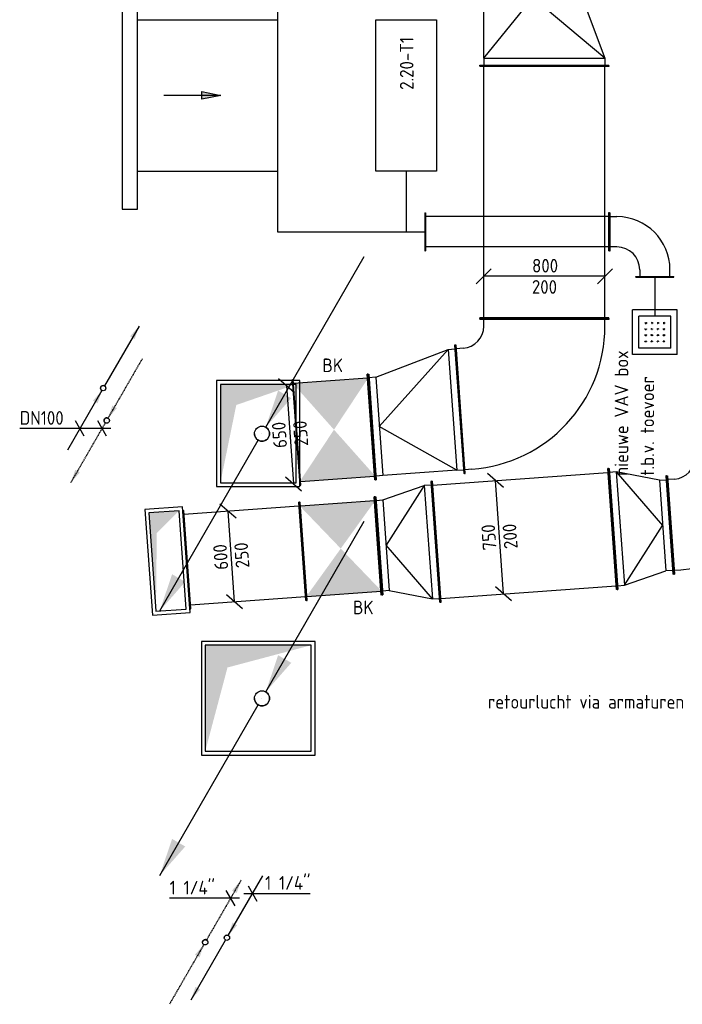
# Model space of a CAD drawing. Header units: millimetres. Extents: x -2770 to 48660, y -299 to 65946.
# Tile 13 of 39: x 22332 to 26706, y -299 to 6200. Entities that reach past the tile are written whole.
import ezdxf

# ---------------------------------------------------------------- set-up
doc = ezdxf.new("R2010")
doc.units = ezdxf.units.MM
for name, pattern in [('2322107', [2000, 1000, 1000]), ('2322107_a', [2000, 1000, 1000]), ('2322108', [7, 5, -2]), ('2322108_a', [7, 5, -2]), ('CENTER2', [28.575, 19.05, -3.175, 3.175, -3.175]), ('SMALL_DASH', [1.5, 0.5, -1])]:
    doc.linetypes.add(name, pattern=pattern)
for name, color, linetype in [('BL$2----', 7, 'Continuous'), ('WL561---', 4, 'Continuous'), ('WL561---_AANVOER', 1, '2322107'), ('WL561---_RETOUR', 5, '2322108'), ('WL570---_APP', 2, 'Continuous'), ('WL570---_RETOUR_D', 4, 'Continuous'), ('WL570---_RETOUR_RST', 4, 'Continuous'), ('WL570---_RETOUR_RST_HL', 1, 'CENTER2'), ('WL570---_TOEVOER', 3, 'Continuous'), ('WL570---_TOEVOER_D', 3, 'Continuous'), ('WM561---_AANVOER', 1, 'Continuous'), ('WM561---_RETOUR', 1, 'Continuous'), ('WM570---', 1, 'Continuous'), ('WM570---_RETOUR', 1, 'Continuous'), ('WM570---_TOEVOER', 1, 'Continuous'), ('WT570---_RETOUR_RST', 7, 'Continuous')]:
    doc.layers.add(name, color=color, linetype=linetype)
doc.styles.add('STABICAD-018', font='ISOCP.SHX', dxfattribs={"height": 90})
doc.styles.get("Standard").update_dxf_attribs({"font": 'arial.ttf'})

# ---------------------------------------------------------------- blocks, each defined once
blk = doc.blocks.new('*U129')
at = {"linetype": '2322107'}
for points in [[(236.2, 409.2), (207.7, 324.7), (177.3, 342.2)], [(-8.8, -15.2), (-37.3, -99.7), (-67.7, -82.2)]]:
    blk.add_hatch(color=2, dxfattribs=at).paths.add_polyline_path(points, flags=0)
at = {"color": 2, "linetype": '2322107_a'}
for p, q in [((236.2, 409.2, 3000), (8.7, 15.2, 3000)), ((-8.8, -15.2, 3000), (-236.2, -409.2, 3000))]:
    blk.add_line(p, q, dxfattribs=at)
at = {"color": 0, "linetype": '2322107'}
blk.add_line((0, 0), (0, 0, 3000), dxfattribs=at)
at = {"color": 2, "linetype": '2322107'}
blk.add_circle((0, 0, 3000), 17.5, dxfattribs=at)
at = {"color": 0, "linetype": '2322107'}
blk.add_arc((0, 0, 3000), 17.5, 60, 180, dxfattribs=at)
at = {"layer": 'WL561---', "color": 2, "style": 'STABICAD-018'}
for tag, p in [('SECTIONCODE', (22883.4, 3917.9, 1499.5)), ('POSITIONCODE', (22883.4, 3917.9, 1499.5)), ('CODE', (22883.4, 3867.9)), ('FLOORCODE', (22933.4, 3767.9))]:
    blk.add_attdef(tag, p, '', height=1.2, dxfattribs=at)
blk = doc.blocks.new('*U130')
at = {"linetype": '2322108'}
for points in [[(8.8, 15.2), (37.3, 99.7), (67.7, 82.2)], [(-236.2, -409.2), (-207.7, -324.7), (-177.3, -342.2)]]:
    blk.add_hatch(color=2, dxfattribs=at).paths.add_polyline_path(points, flags=0)
at = {"color": 2, "linetype": '2322108_a'}
for p, q in [((8.8, 15.2, 3000), (236.2, 409.2, 3000)), ((-236.2, -409.2, 3000), (-8.7, -15.2, 3000))]:
    blk.add_line(p, q, dxfattribs=at)
at = {"color": 0, "linetype": '2322108'}
blk.add_line((0, 0), (0, 0, 3000), dxfattribs=at)
at = {"color": 2, "linetype": '2322108'}
blk.add_circle((0, 0, 3000), 17.5, dxfattribs=at)
at = {"color": 0, "linetype": '2322108'}
blk.add_arc((0, 0, 3000), 17.5, 60, 180, dxfattribs=at)
at = {"layer": 'WL561---', "color": 2, "style": 'STABICAD-018'}
for tag, p in [('POSITIONCODE', (22906.5, 3704.2, 1499.5)), ('SECTIONCODE', (22906.5, 3704.2, 1499.5)), ('CODE', (22906.5, 3654.2)), ('FLOORCODE', (22956.5, 3554.2))]:
    blk.add_attdef(tag, p, '', height=1.2, dxfattribs=at)
blk = doc.blocks.new('*U131')
at = {"color": 0, "linetype": 'Continuous'}
for p, q in [((-206.2, 0), (-544.2, 0)), ((57.7, 0), (-206.2, 0)), ((-117.6, -50), (-175.3, 50)), ((28.9, -50), (-28.9, 50))]:
    blk.add_line(p, q, dxfattribs=at)
at = {"color": 0, "linetype": 'Continuous', "style": 'STABICAD-018'}
blk.add_text('DN100', height=90, dxfattribs=at).set_placement((-544.2, 25))
at = {"layer": 'BL$2----', "color": 2}
blk.add_attdef('CODE', (22876.1, 3501.6, 3000), '', height=1.2, dxfattribs=at)
blk = doc.blocks.new('*U135')
at = {"linetype": 'Continuous'}
blk.add_hatch(color=0, dxfattribs=at).paths.add_polyline_path([(350, 350), (-350, 350), (-350, -350), (-203, 203)], flags=0)
at = {"color": 0, "linetype": 'Continuous'}
for p, q in [((375, 375, -3000), (-375, 375, -3000)), ((-375, 375, -3000), (-375, -375, -3000)), ((350, 350, -3000), (-350, 350, -3000)), ((-350, 350, -3000), (-350, -350, -3000)), ((350, -350, -3000), (350, 350, -3000)), ((375, -375, -3000), (375, 375, -3000)), ((-375, -375, -3000), (375, -375, -3000)), ((-350, -350, -3000), (350, -350, -3000))]:
    blk.add_line(p, q, dxfattribs=at)
at = {"layer": 'BL$2----', "color": 2}
for tag, p in [('SECTIONCODE', (23906.8, 1871.2, 1500.5)), ('POSITIONCODE', (23906.8, 1871.2, 1500.5)), ('CODE', (23906.8, 1721.2, 3000))]:
    blk.add_attdef(tag, p, '', height=1.8, dxfattribs=at)
blk = doc.blocks.new('*U132')
at = {"linetype": 'Continuous'}
for points in [[(25, 43.3), (106.7, 284.8), (193.3, 234.8)], [(-675, -1169.1), (-593.3, -927.6), (-506.7, -977.6)]]:
    blk.add_hatch(color=2, dxfattribs=at).paths.add_polyline_path(points, flags=0)
at = {"color": 2, "linetype": 'Continuous'}
for p, q in [((25, 43.3, 3000), (675, 1169.1, 3000)), ((-675, -1169.1, 3000), (-25, -43.3, 3000))]:
    blk.add_line(p, q, dxfattribs=at)
at = {"color": 0, "linetype": 'Continuous'}
blk.add_line((0, 0), (0, 0, 3000), dxfattribs=at)
at = {"color": 2, "linetype": 'Continuous'}
blk.add_circle((0, 0, 3000), 50, dxfattribs=at)
at = {"color": 0, "linetype": 'Continuous'}
blk.add_arc((0, 0, 3000), 50, 180, 60, dxfattribs=at)
at = {"layer": 'WL561---', "color": 2, "style": 'STABICAD-018'}
for tag, p in [('SECTIONCODE', (23931.5, 1870.4, 1499.5)), ('CODE', (23931.5, 1820.4)), ('POSITIONCODE', (23931.5, 1870.4, 1499.5)), ('FLOORCODE', (23981.5, 1720.4))]:
    blk.add_attdef(tag, p, '', height=1.8, dxfattribs=at)
blk = doc.blocks.new('*U153')
at = {"color": 0, "linetype": 'Continuous'}
for p, q in [((-57.7, 0), (33.5, 0)), ((-28.9, 50), (28.9, -50)), ((33.5, 0), (380.5, 0))]:
    blk.add_line(p, q, dxfattribs=at)
at = {"color": 0, "linetype": 'Continuous', "style": 'STABICAD-018'}
blk.add_text("1 1/4''", height=90, dxfattribs=at).set_placement((83.5, 25))
at = {"layer": 'WM570---_TOEVOER', "color": 2, "style": 'STABICAD-018'}
blk.add_attdef('CODE', (23868.5, 432.6), '', height=1.2, dxfattribs=at)
blk = doc.blocks.new('*U133')
at = {"color": 0, "linetype": 'Continuous'}
for p, q in [((-56, 0), (-403, 0)), ((57.7, 0), (-56, 0)), ((28.9, -50), (-28.9, 50))]:
    blk.add_line(p, q, dxfattribs=at)
at = {"color": 0, "linetype": 'Continuous', "style": 'STABICAD-018'}
blk.add_text("1 1/4''", height=90, dxfattribs=at).set_placement((-403, 25))
at = {"layer": 'BL$2----', "color": 2, "style": 'STABICAD-018'}
blk.add_attdef('CODE', (23724.7, 401.4), '', height=1.2, dxfattribs=at)
blk = doc.blocks.new('*U152')
at = {"linetype": '2322107'}
for points in [[(8.8, 15.2), (37.3, 99.7), (67.7, 82.2)], [(-236.2, -409.2), (-207.7, -324.7), (-177.3, -342.2)]]:
    blk.add_hatch(color=2, dxfattribs=at).paths.add_polyline_path(points, flags=0)
at = {"color": 2, "linetype": '2322107_a'}
for p, q in [((8.8, 15.2, 3000), (236.2, 409.2, 3000)), ((-236.2, -409.2, 3000), (-8.8, -15.2, 3000))]:
    blk.add_line(p, q, dxfattribs=at)
at = {"color": 0, "linetype": '2322107'}
blk.add_line((0, 0), (0, 0, 3000), dxfattribs=at)
at = {"color": 2, "linetype": '2322107'}
blk.add_circle((0, 0, 3000), 17.5, dxfattribs=at)
at = {"color": 0, "linetype": '2322107'}
blk.add_arc((0, 0, 3000), 17.5, 60, 180, dxfattribs=at)
at = {"layer": 'WM570---_TOEVOER', "color": 2, "style": 'STABICAD-018'}
for tag, p in [('SECTIONCODE', (23700, 290.8, 1499.5)), ('POSITIONCODE', (23700, 290.8, 1499.5)), ('CODE', (23700, 240.8)), ('FLOORCODE', (23750, 140.8))]:
    blk.add_attdef(tag, p, '', height=1.2, dxfattribs=at)
blk = doc.blocks.new('*U134')
at = {"linetype": '2322108'}
for points in [[(236.2, 409.2), (207.7, 324.7), (177.3, 342.2)], [(-8.8, -15.2), (-37.3, -99.7), (-67.7, -82.2)]]:
    blk.add_hatch(color=2, dxfattribs=at).paths.add_polyline_path(points, flags=0)
at = {"color": 2, "linetype": '2322108_a'}
for p, q in [((236.2, 409.2, 3000), (8.7, 15.2, 3000)), ((-8.8, -15.2, 3000), (-236.2, -409.2, 3000))]:
    blk.add_line(p, q, dxfattribs=at)
at = {"color": 0, "linetype": '2322108'}
blk.add_line((0, 0), (0, 0, 3000), dxfattribs=at)
at = {"color": 2, "linetype": '2322108'}
blk.add_circle((0, 0, 3000), 17.5, dxfattribs=at)
at = {"color": 0, "linetype": '2322108'}
blk.add_arc((0, 0, 3000), 17.5, 60, 180, dxfattribs=at)
at = {"layer": 'BL$2----', "color": 2, "style": 'STABICAD-018'}
for tag, p in [('SECTIONCODE', (23556.7, 260.4, 1499.5)), ('POSITIONCODE', (23556.7, 260.4, 1499.5)), ('CODE', (23556.7, 210.4)), ('FLOORCODE', (23606.7, 110.4))]:
    blk.add_attdef(tag, p, '', height=1.2, dxfattribs=at)
blk = doc.blocks.new('*U136')
at = {"linetype": 'Continuous'}
blk.add_hatch(color=0, dxfattribs=at).paths.add_polyline_path([(250, 325), (-250, 325), (-250, -325), (-145, 188.5)], flags=0)
at = {"color": 0, "linetype": 'Continuous'}
for p, q in [((275, 350, -3000), (-275, 350, -3000)), ((-275, 350, -3000), (-275, -350, -3000)), ((250, 325, -3000), (-250, 325, -3000)), ((-250, 325, -3000), (-250, -325, -3000)), ((250, -325, -3000), (250, 325, -3000)), ((275, -350, -3000), (275, 350, -3000)), ((-275, -350, -3000), (275, -350, -3000)), ((-250, -325, -3000), (250, -325, -3000))]:
    blk.add_line(p, q, dxfattribs=at)
at = {"layer": 'BL$2----', "color": 2}
for tag, p in [('SECTIONCODE', (23906.8, 3618.2, 1500.5)), ('POSITIONCODE', (23906.8, 3618.2, 1500.5)), ('CODE', (23906.8, 3468.2, 3000))]:
    blk.add_attdef(tag, p, '', height=1.8, dxfattribs=at)
blk = doc.blocks.new('*U138')
at = {"linetype": 'Continuous'}
blk.add_hatch(color=0, dxfattribs=at).paths.add_polyline_path([(100, 325), (-100, 325), (-100, -325), (-58, 188.5)], flags=0)
at = {"color": 0, "linetype": 'Continuous'}
for p, q in [((125, 350, -2675), (-125, 350, -2675)), ((-125, 350, -2675), (-125, -350, -2675)), ((100, 325, -2675), (-100, 325, -2675)), ((-100, 325, -2675), (-100, -325, -2675)), ((100, -325, -2675), (100, 325, -2675)), ((125, -350, -2675), (125, 350, -2675)), ((-125, -350, -2675), (125, -350, -2675)), ((-100, -325, -2675), (100, -325, -2675))]:
    blk.add_line(p, q, dxfattribs=at)
at = {"layer": 'WL570---_RETOUR_RST', "color": 2}
for tag, p in [('SECTIONCODE', (23308.2, 2777.3, 1338)), ('POSITIONCODE', (23308.2, 2777.3, 1338)), ('CODE', (23308.2, 2627.3, 2675))]:
    blk.add_attdef(tag, p, '', height=1.8, dxfattribs=at)
blk = doc.blocks.new('*U165')
at = {"linetype": 'Continuous'}
for points in [[(-250, 325), (250, 325), (0, 0)], [(-250, -325), (250, -325), (0, 0)]]:
    blk.add_hatch(color=2, dxfattribs=at).paths.add_polyline_path(points, flags=0)
at = {"color": 2, "linetype": 'Continuous'}
for p, q in [((-250, 350, -2975), (-245, 350, -2975)), ((-250, -350, -2975), (-250, 350, -2975)), ((-245, -350, -2975), (-245, 350, -2975)), ((-245, 325, -2975), (245, 325, -2975)), ((250, 350, -2975), (245, 350, -2975)), ((245, -350, -2975), (245, 350, -2975)), ((250, -350, -2975), (250, 350, -2975)), ((-250, -350, -2975), (-245, -350, -2975)), ((-245, -325, -2975), (245, -325, -2975)), ((250, -350, -2975), (245, -350, -2975))]:
    blk.add_line(p, q, dxfattribs=at)
at = {"layer": 'WM570---_TOEVOER', "color": 1, "style": 'STABICAD-018'}
for tag, p in [('PRODUCTCODE', (25356.9, 4443.9, 2975)), ('PRODUCTCODE2', (24406.9, 3493.9, 2975))]:
    blk.add_attdef(tag, p, '', height=1.8, dxfattribs=at)
at = {"layer": 'WM570---_TOEVOER', "color": 2, "style": 'STABICAD-018'}
for tag, p in [('INDICATIONTEXT', (24330.8, 3873.8, 2975)), ('CODE', (24406.9, 3593.9, 2975)), ('FREETEXT', (24406.9, 3543.9, 2975)), ('SECTIONCODE', (24406.9, 3493.9, 2975)), ('POSITIONCODE', (24406.9, 3493.9, 2975))]:
    blk.add_attdef(tag, p, '', height=1.8, dxfattribs=at)
blk = doc.blocks.new('*U231')
at = {"color": 0, "linetype": 'Continuous'}
for p, q in [((0, 425, -2950), (5, 425, -2950)), ((0, -425, -2950), (0, 425, -2950)), ((5, -425, -2950), (5, 425, -2950)), ((5, 400, -2950), (1663.8, 400, -2950)), ((1668.8, 425, -2950), (1663.8, 425, -2950)), ((1663.8, -425, -2950), (1663.8, 425, -2950)), ((1668.8, -425, -2950), (1668.8, 425, -2950)), ((0, -425, -2950), (5, -425, -2950)), ((5, -400, -2950), (1663.8, -400, -2950)), ((1668.8, -425, -2950), (1663.8, -425, -2950))]:
    blk.add_line(p, q, dxfattribs=at)
at = {"layer": 'WM570---', "color": 2, "style": 'STABICAD-018'}
for tag, p in [('SECTIONCODE', (25645.6, 4918.9, 2950)), ('POSITIONCODE', (25645.6, 4872.3, 2950))]:
    blk.add_attdef(tag, p, '', height=1.8, dxfattribs=at)
blk.add_attdef('CODE', (25795.6, 4227, 2950), '', height=1.8, rotation=355, dxfattribs=at)
blk = doc.blocks.new('*U163')
at = {"color": 0, "linetype": 'Continuous'}
for p, q in [((-384, 587.5, -2950), (-384.3, 582.5, -2950)), ((463.8, 526.7, -2950), (-384, 587.5, -2950)), ((463.5, 521.7, -2950), (-384.3, 582.5, -2950)), ((-362.6, 535.8, -2950), (-359.4, 580.7, -2950)), ((435.3, 478.6, -2950), (438.6, 523.5, -2950)), ((463.8, 526.7, -2950), (463.5, 521.7, -2950)), ((-558.5, 425, -2950), (-553.5, 425, -2950)), ((-558.5, -425, -2950), (-558.5, 425, -2950)), ((-553.5, -425, -2950), (-553.5, 425, -2950)), ((-508.5, 400, -2950), (-553.5, 400, -2950)), ((-558.5, -425, -2950), (-553.5, -425, -2950)), ((-508.5, -400, -2950), (-553.5, -400, -2950))]:
    blk.add_line(p, q, dxfattribs=at)
for radius in [146.3, 946.3]:
    blk.add_arc((-508.5, 546.3, -2950), radius, 270, 355.9, dxfattribs=at)
at = {"layer": 'WM570---_TOEVOER', "color": 2, "style": 'STABICAD-018'}
for tag in ['CODE', 'SECTIONCODE', 'POSITIONCODE']:
    blk.add_attdef(tag, (25795.6, 3668.5, 2950), '', height=1.8, dxfattribs=at)
blk = doc.blocks.new('*U218')
at = {"color": 0, "linetype": 'Continuous'}
for p, q in [((-350, 50, -2950), (-450, -50, -2950)), ((400, 0, -2950), (-400, 0, -2950)), ((450, 50, -2950), (350, -50, -2950))]:
    blk.add_line(p, q, dxfattribs=at)
at = {"color": 0, "linetype": 'Continuous', "style": 'STABICAD-018'}
for s, p in [('800', (-81, 25, -2950)), ('200', (-82.2, -115, -2950))]:
    blk.add_text(s, height=90, dxfattribs=at).set_placement(p)
at = {"layer": 'WM570---', "color": 2, "style": 'STABICAD-018'}
blk.add_attdef('CODE', (25795.6, 4506.1, 2950), '', height=1.8, dxfattribs=at)
blk = doc.blocks.new('*U160')
at = {"color": 0, "linetype": 'Continuous'}
for p, q in [((0, 325, -2975), (5, 325, -2975)), ((0, -325, -2975), (0, 325, -2975)), ((5, -325, -2975), (5, 325, -2975)), ((771.3, 325, -2975), (766.3, 325, -2975)), ((766.3, -325, -2975), (766.3, 325, -2975)), ((771.3, -325, -2975), (771.3, 325, -2975)), ((5, 300, -2975), (766.3, 300, -2975)), ((5, -300, -2975), (766.3, -300, -2975)), ((0, -325, -2975), (5, -325, -2975)), ((771.3, -325, -2975), (766.3, -325, -2975))]:
    blk.add_line(p, q, dxfattribs=at)
at = {"layer": 'WM570---_TOEVOER', "color": 2, "style": 'STABICAD-018'}
for tag in ['SECTIONCODE', 'POSITIONCODE']:
    blk.add_attdef(tag, (23806.3, 2813.3, 2975), '', height=1.8, dxfattribs=at)
blk.add_attdef('CODE', (23432.9, 2636.2, 2975), '', height=1.8, rotation=184.1, dxfattribs=at)
blk = doc.blocks.new('*U157')
at = {"color": 0, "linetype": 'Continuous'}
for p, q in [((32, 252.9, -2975), (-74.9, 345.5, -2975)), ((21.4, -299.2, -2975), (-21.4, 299.2, -2975)), ((74.9, -345.5, -2975), (-32, -252.9, -2975))]:
    blk.add_line(p, q, dxfattribs=at)
at = {"color": 0, "linetype": 'Continuous', "style": 'STABICAD-018'}
for s, p in [('600', (-18.9, -85.3, -2975)), ('250', (120.6, -73.7, -2975))]:
    blk.add_text(s, height=90, rotation=94.1, dxfattribs=at).set_placement(p)
at = {"layer": 'WM570---_TOEVOER', "color": 2, "style": 'STABICAD-018'}
blk.add_attdef('CODE', (23728.6, 2657.4, 2975), '', height=1.8, dxfattribs=at)
blk = doc.blocks.new('*U139')
at = {"color": 0, "linetype": 'Continuous'}
for p, q in [((-76.7, 370.5, -2975), (30.2, 277.9, -2975)), ((-23.2, 324.2, -2975), (23.2, -324.2, -2975)), ((-30.2, -277.9, -2975), (76.7, -370.5, -2975))]:
    blk.add_line(p, q, dxfattribs=at)
at = {"color": 0, "linetype": 'Continuous', "style": 'STABICAD-018'}
for s, p in [('650', (-18.9, -85.3, -2975)), ('250', (120.6, -73.7, -2975))]:
    blk.add_text(s, height=90, rotation=94.1, dxfattribs=at).set_placement(p)
at = {"layer": 'WL570---_RETOUR_RST', "color": 2, "style": 'STABICAD-018'}
blk.add_attdef('CODE', (23952.8, 3461.3, 2975), '', height=1.8, dxfattribs=at)
blk = doc.blocks.new('*U159')
at = {"linetype": 'Continuous'}
for points in [[(-250, 300), (250, 300), (0, 0)], [(-250, -300), (250, -300), (0, 0)]]:
    blk.add_hatch(color=2, dxfattribs=at).paths.add_polyline_path(points, flags=0)
at = {"color": 2, "linetype": 'Continuous'}
for p, q in [((-250, 325, -2975), (-245, 325, -2975)), ((-250, -325, -2975), (-250, 325, -2975)), ((-245, -325, -2975), (-245, 325, -2975)), ((250, 325, -2975), (245, 325, -2975)), ((245, -325, -2975), (245, 325, -2975)), ((250, -325, -2975), (250, 325, -2975)), ((-245, 300, -2975), (245, 300, -2975)), ((-245, -300, -2975), (245, -300, -2975)), ((-250, -325, -2975), (-245, -325, -2975)), ((250, -325, -2975), (245, -325, -2975))]:
    blk.add_line(p, q, dxfattribs=at)
at = {"layer": 'WM570---_TOEVOER', "color": 1, "style": 'STABICAD-018'}
for tag, p in [('PRODUCTCODE', (25401.6, 3659.2, 2975)), ('PRODUCTCODE2', (24451.6, 2709.2, 2975))]:
    blk.add_attdef(tag, p, '', height=1.8, dxfattribs=at)
at = {"layer": 'WM570---_TOEVOER', "color": 2, "style": 'STABICAD-018'}
for tag, p in [('CODE', (24451.6, 2809.2, 2975)), ('FREETEXT', (24451.6, 2759.2, 2975)), ('SECTIONCODE', (24451.6, 2709.2, 2975)), ('POSITIONCODE', (24451.6, 2709.2, 2975)), ('INDICATIONTEXT', (24532.4, 2275.6, 2975))]:
    blk.add_attdef(tag, p, '', height=1.8, dxfattribs=at)
blk = doc.blocks.new('*U170')
at = {"color": 0, "linetype": 'Continuous'}
for p, q in [((0, 400, -2950), (5, 400, -2950)), ((0, -400, -2950), (0, 400, -2950)), ((5, -400, -2950), (5, 400, -2950)), ((1170.4, 400, -2950), (1165.4, 400, -2950)), ((1165.4, -400, -2950), (1165.4, 400, -2950)), ((1170.4, -400, -2950), (1170.4, 400, -2950)), ((5, 375, -2950), (1165.4, 375, -2950)), ((5, -375, -2950), (1165.4, -375, -2950)), ((0, -400, -2950), (5, -400, -2950)), ((1170.4, -400, -2950), (1165.4, -400, -2950))]:
    blk.add_line(p, q, dxfattribs=at)
at = {"layer": 'WM570---_TOEVOER', "color": 2, "style": 'STABICAD-018'}
for tag, p in [('SECTIONCODE', (25480.4, 2933.3, 2950)), ('POSITIONCODE', (25550.3, 2938.4, 2950)), ('CODE', (25591.4, 2791, 2950))]:
    blk.add_attdef(tag, p, '', height=1.8, dxfattribs=at)
blk = doc.blocks.new('*U164')
at = {"color": 0, "linetype": 'Continuous'}
for p, q in [((0, 425, -2950), (5, 425, -2950)), ((0, -425, -2950), (0, 425, -2950)), ((5, -425, -2950), (5, 425, -2950)), ((50, 400, -2950), (5, 400, -2950)), ((50, 400, -2950), (539.1, 399.8, -2950)), ((50, -400, -2950), (50, 400, -2950)), ((50, 400, 100), (539.1, 74.8, 150)), ((539.1, 399.8, -2950), (584.1, 399.8, -2950)), ((539.1, -250.2, -2950), (539.1, 399.8, -2950)), ((589.1, 424.8, -2950), (584.1, 424.8, -2950)), ((584.1, -275.2, -2950), (584.1, 424.8, -2950)), ((589.1, -275.2, -2950), (589.1, 424.8, -2950)), ((50, -400, 100), (539.1, 74.8, 150)), ((539.1, -250.2, -2950), (50, -400, -2950)), ((539.1, -250.2, -2950), (584.1, -250.2, -2950)), ((589.1, -275.2, -2950), (584.1, -275.2, -2950)), ((0, -425, -2950), (5, -425, -2950)), ((50, -400, -2950), (5, -400, -2950))]:
    blk.add_line(p, q, dxfattribs=at)
at = {"layer": 'WM570---_TOEVOER', "color": 2, "style": 'STABICAD-018'}
for tag in ['CODE', 'SECTIONCODE', 'POSITIONCODE']:
    blk.add_attdef(tag, (25238.5, 3628.5, 2950), '', height=1.8, dxfattribs=at)
blk = doc.blocks.new('*U172')
at = {"color": 0, "linetype": 'Continuous'}
for p, q in [((-465.4, 325, -2975), (-460.4, 325, -2975)), ((-465.4, -325, -2975), (-465.4, 325, -2975)), ((-460.4, -325, -2975), (-460.4, 325, -2975)), ((-460.4, 300, -2975), (-415.4, 300, -2975)), ((-415.4, -300, -2975), (-460.4, -300, -2975)), ((-465.4, -325, -2975), (-460.4, -325, -2975)), ((-291.2, -482.5, -2975), (357.1, -436, -2975)), ((-290.9, -487.5, -2975), (357.4, -441, -2975)), ((-269.5, -435.8, -2975), (-266.3, -480.7, -2975)), ((332.2, -437.8, -2975), (328.9, -392.9, -2975)), ((357.4, -441, -2975), (357.1, -436, -2975)), ((-290.9, -487.5, -2975), (-291.2, -482.5, -2975))]:
    blk.add_line(p, q, dxfattribs=at)
for radius in [746.3, 146.3]:
    blk.add_arc((-415.4, -446.3, -2975), radius, 4.1, 90, dxfattribs=at)
at = {"layer": 'WM570---_TOEVOER', "color": 2, "style": 'STABICAD-018'}
for tag in ['SECTIONCODE', 'CODE', 'POSITIONCODE']:
    blk.add_attdef(tag, (27090.5, 2898.4, 2975), '', height=1.8, dxfattribs=at)
blk = doc.blocks.new('*U174')
at = {"color": 0, "linetype": 'Continuous'}
for p, q in [((26.6, 327.7, -2950), (-80.3, 420.3, -2950)), ((26.8, -374, -2950), (-26.8, 374, -2950)), ((80.3, -420.3, -2950), (-26.6, -327.7, -2950))]:
    blk.add_line(p, q, dxfattribs=at)
at = {"color": 0, "linetype": 'Continuous', "style": 'STABICAD-018'}
for s, p in [('750', (-19.1, -82.6, -2950)), ('200', (120.6, -73.7, -2950))]:
    blk.add_text(s, height=90, rotation=94.1, dxfattribs=at).set_placement(p)
at = {"layer": 'WM570---_TOEVOER', "color": 2, "style": 'STABICAD-018'}
blk.add_attdef('CODE', (25499.6, 2784.3, 2950), '', height=1.8, dxfattribs=at)
blk = doc.blocks.new('*U137')
at = {"color": 0, "linetype": 'Continuous'}
for p, q in [((147.5, 147.5, -2669.5), (-147.5, 147.5, -2669.5)), ((-147.5, -147.5, -2669.5), (-147.5, 147.5, -2669.5)), ((147.5, -147.5, -2669.5), (147.5, 147.5, -2669.5)), ((105, 105, -2669.5), (-105, 105, -2669.5)), ((-105, -105, -2669.5), (-105, 105, -2669.5)), ((105, -105, -2669.5), (105, 105, -2669.5)), ((105, -105, -2669.5), (-105, -105, -2669.5)), ((147.5, -147.5, -2669.5), (-147.5, -147.5, -2669.5))]:
    blk.add_line(p, q, dxfattribs=at)
at = {"color": 0, "linetype": 'SMALL_DASH'}
for centre in [(-60, 60, -2669.5), (-20, 60, -2669.5), (20, 60, -2669.5), (60, 60, -2669.5), (-60, 20, -2669.5), (-20, 20, -2669.5), (20, 20, -2669.5), (60, 20, -2669.5), (-60, -20, -2669.5), (-60, -60, -2669.5), (-20, -20, -2669.5), (-20, -60, -2669.5), (20, -20, -2669.5), (20, -60, -2669.5), (60, -20, -2669.5), (60, -60, -2669.5)]:
    blk.add_circle(centre, 5, dxfattribs=at)
at = {"layer": 'WL570---_RETOUR_RST_HL', "linetype": 'CENTER2'}
blk.add_circle((0, 0, -2669.5), 0.0125, dxfattribs=at)
at = {"layer": 'WM570---', "color": 1, "style": 'STABICAD-018'}
blk.add_attdef('PRODUCTCODE', (5338.1, 23613.4, 2669.5), '', height=1.8, dxfattribs=at)
at = {"layer": 'WM570---', "color": 2, "style": 'STABICAD-018'}
for tag, p in [('CODE', (5338.1, 23297.4, 2669.5)), ('SECTIONCODE', (5338.1, 23197.4, 2669.5)), ('MATERIALCODE', (5338.1, 23197.4, 2669.5)), ('POSITIONCODE', (5338.1, 23197.4, 2669.5)), ('FLOWPREFIX', (5360.6, 22781.4, 2669.5)), ('FLOW', (5383.1, 22781.4, 2669.5)), ('FLOWSUFFIX', (5504.7, 22781.4, 2669.5))]:
    blk.add_attdef(tag, p, '', height=1.8, dxfattribs=at)
blk = doc.blocks.new('*U230')
at = {"color": 0, "linetype": 'Continuous'}
for p, q in [((50, 325, -2975), (450, 475, -2975)), ((450, 475, 75), (50, 0, 125)), ((450, 475, -2975), (495, 475, -2975)), ((450, -325, -2975), (450, 475, -2975)), ((500, 500, -2975), (495, 500, -2975)), ((495, -350, -2975), (495, 500, -2975)), ((500, -350, -2975), (500, 500, -2975)), ((0, 350, -2975), (5, 350, -2975)), ((0, -350, -2975), (0, 350, -2975)), ((5, -350, -2975), (5, 350, -2975)), ((50, 325, -2975), (5, 325, -2975)), ((50, -325, -2975), (50, 325, -2975)), ((450, -325, 75), (50, 0, 125)), ((0, -350, -2975), (5, -350, -2975)), ((50, -325, -2975), (5, -325, -2975)), ((450, -325, -2975), (50, -325, -2975)), ((450, -325, -2975), (495, -325, -2975)), ((500, -350, -2975), (495, -350, -2975))]:
    blk.add_line(p, q, dxfattribs=at)
at = {"layer": 'WM570---', "color": 2, "style": 'STABICAD-018'}
for tag in ['CODE', 'SECTIONCODE', 'POSITIONCODE']:
    blk.add_attdef(tag, (25720.6, 6395.8, 2975), '', height=1.8, dxfattribs=at)
blk = doc.blocks.new('*U141')
at = {"color": 0, "linetype": 'Continuous'}
for p, q in [((0, 125, -3000), (5, 125, -3000)), ((0, -125, -3000), (0, 125, -3000)), ((5, -125, -3000), (5, 125, -3000)), ((5, 100, -3000), (1213.6, 100, -3000)), ((1218.6, 125, -3000), (1213.6, 125, -3000)), ((1213.6, -125, -3000), (1213.6, 125, -3000)), ((1218.6, -125, -3000), (1218.6, 125, -3000)), ((0, -125, -3000), (5, -125, -3000)), ((5, -100, -3000), (1213.6, -100, -3000)), ((1218.6, -125, -3000), (1213.6, -125, -3000))]:
    blk.add_line(p, q, dxfattribs=at)
at = {"layer": 'WM570---_RETOUR', "color": 2, "style": 'STABICAD-018'}
for tag in ['CODE', 'SECTIONCODE', 'POSITIONCODE']:
    blk.add_attdef(tag, (26225, 4800, 3000), '', height=1.8, dxfattribs=at)
blk = doc.blocks.new('*U140')
at = {"color": 0, "linetype": 'Continuous'}
for p, q in [((-300, 125, -3000), (-295, 125, -3000)), ((-300, -125, -3000), (-300, 125, -3000)), ((-295, -125, -3000), (-295, 125, -3000)), ((-295, 100, -3000), (-250, 100, -3000)), ((-300, -125, -3000), (-295, -125, -3000)), ((-250, -100, -3000), (-295, -100, -3000)), ((-100, -250, -3000), (-100, -295, -3000)), ((100, -295, -3000), (100, -250, -3000)), ((-125, -300, -3000), (-125, -295, -3000)), ((-125, -295, -3000), (125, -295, -3000)), ((-125, -300, -3000), (125, -300, -3000)), ((125, -300, -3000), (125, -295, -3000))]:
    blk.add_line(p, q, dxfattribs=at)
for radius in [350, 150]:
    blk.add_arc((-250, -250, -3000), radius, 0, 90, dxfattribs=at)
at = {"layer": 'WM570---_RETOUR', "color": 2, "style": 'STABICAD-018'}
for tag in ['CODE', 'SECTIONCODE', 'POSITIONCODE']:
    blk.add_attdef(tag, (26525, 4800, 3000), '', height=1.8, dxfattribs=at)
blk = doc.blocks.new('*U158')
at = {"color": 0, "linetype": 'Continuous'}
for p, q in [((-50, 400, -2950), (-45, 400, -2950)), ((-50, -400, -2950), (-50, 400, -2950)), ((-45, -400, -2950), (-45, 400, -2950)), ((0, 375, -2950), (-45, 375, -2950)), ((279.9, 300, -2950), (0, 375, -2950)), ((0, -375, -2950), (0, 375, -2950)), ((0, 375, -2950), (279.9, 0, -2950)), ((329.9, 325, -2950), (324.9, 325, -2950)), ((324.9, -325, -2950), (324.9, 325, -2950)), ((329.9, -325, -2950), (329.9, 325, -2950)), ((279.9, 300, -2950), (324.9, 300, -2950)), ((279.9, -300, -2950), (279.9, 300, -2950)), ((0, -375, -2950), (279.9, 0, -2950)), ((279.9, -300, -2950), (0, -375, -2950)), ((324.9, -300, -2950), (279.9, -300, -2950)), ((-45, -375, -2950), (0, -375, -2950)), ((329.9, -325, -2950), (324.9, -325, -2950)), ((-50, -400, -2950), (-45, -400, -2950))]:
    blk.add_line(p, q, dxfattribs=at)
at = {"layer": 'WM570---_TOEVOER', "color": 2}
for tag in ['SECTIONCODE', 'CODE', 'POSITIONCODE']:
    blk.add_attdef(tag, (25030, 2750.7, 2950), '', height=1.8, dxfattribs=at)
blk = doc.blocks.new('*U171')
at = {"color": 0, "linetype": 'Continuous'}
for p, q in [((329.9, 400, -2975), (324.9, 400, -2975)), ((324.9, -400, -2975), (324.9, 400, -2975)), ((329.9, -400, -2975), (329.9, 400, -2975)), ((-50, 325, -2975), (-45, 325, -2975)), ((-50, -325, -2975), (-50, 325, -2975)), ((-45, -325, -2975), (-45, 325, -2975)), ((279.9, 375, -2975), (0, 300, -2975)), ((279.9, 375, -2975), (0, 0, -2975)), ((324.9, 375, -2975), (279.9, 375, -2975)), ((279.9, -375, -2975), (279.9, 375, -2975)), ((-45, 300, -2975), (0, 300, -2975)), ((0, -300, -2975), (0, 300, -2975)), ((279.9, -375, -2975), (0, 0, -2975)), ((0, -300, -2975), (-45, -300, -2975)), ((0, -300, -2975), (279.9, -375, -2975)), ((-50, -325, -2975), (-45, -325, -2975)), ((279.9, -375, -2975), (324.9, -375, -2975)), ((329.9, -400, -2975), (324.9, -400, -2975))]:
    blk.add_line(p, q, dxfattribs=at)
at = {"layer": 'WM570---_TOEVOER', "color": 2}
for tag in ['CODE', 'SECTIONCODE', 'POSITIONCODE']:
    blk.add_attdef(tag, (26576.4, 2861.5, 2975), '', height=1.8, dxfattribs=at)
blk = doc.blocks.new('DM_SYM002')
at = {"color": 0, "linetype": 'Continuous'}
for p, q in [((0, 0), (-7.5, 0)), ((-2.5, -0.5), (-2.5, 0.5)), ((-2.5, 0.5), (0, 0)), ((0, 0), (-2.5, -0.5))]:
    blk.add_line(p, q, dxfattribs=at)
blk.add_solid([(-2.5, 0.5), (-2.5, -0.5), (0, 0)], dxfattribs=at)

msp = doc.modelspace()

# ---------------------------------------------------------------- linework, layer by layer
at = {"layer": 'WL570---_APP'}
msp.add_lwpolyline([(24684, 6200), (25084, 6200), (25084, 5200), (24684, 5200)], close=True, dxfattribs=at)
at = {"layer": 'WL570---_TOEVOER_D'}
for points in [[(24034, 8000), (24034, 4800), (25011.4, 4800)], [(23109, 6200), (24034, 6200)], [(23109, 5200), (24034, 5200)], [(24884, 5200), (24884, 4800)], [(26525, 4500), (26525, 4242.5)]]:
    msp.add_lwpolyline(points, dxfattribs=at)
msp.add_lwpolyline([(23009, 4950), (23109, 4950), (23109, 6450), (23009, 6450)], close=True, dxfattribs=at)

# ---------------------------------------------------------------- block references
at = {"layer": 'WL561---_AANVOER', "linetype": '2322107'}
for name, p in [('*U129', (22883.4, 3767.9)), ('*U152', (23700, 140.8))]:
    msp.add_blockref(name, p, dxfattribs=at)
at = {"layer": 'WL561---_RETOUR', "linetype": '2322108'}
for name, p in [('*U130', (22906.5, 3554.2)), ('*U134', (23556.7, 110.4))]:
    msp.add_blockref(name, p, dxfattribs=at)
at = {"layer": 'WL570---_RETOUR_D', "linetype": 'Continuous'}
for name, p, rotation in [('*U172', (27090.5, 2898.4, 2975), 270), ('*U171', (26576.4, 2861.5, 2975), 184.0999999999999), ('*U170', (25079.9, 2754.3, 2950), 4.100000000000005), ('*U158', (25030, 2750.7, 2950), 184.0999999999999), ('*U160', (23432.9, 2636.2, 2975), 4.100000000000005), ('*U138', (23308.2, 2627.3, 2675), 4.1)]:
    msp.add_blockref(name, p, dxfattribs=dict(at, rotation=rotation))
at = {"layer": 'WL570---_RETOUR_D', "color": 2, "linetype": 'Continuous'}
ref = msp.add_blockref('*U159', (24451.6, 2709.2, 2975), dxfattribs=dict(at, rotation=4.100000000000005))
ref.add_attrib('INDICATIONTEXT', 'BK', (24532.4, 2275.6, 2975), dxfattribs={"layer": '0', "color": 2, "linetype": 'SMALL_DASH', "height": 90, "style": 'STABICAD-018'})
at = {"layer": 'WL570---_TOEVOER', "linetype": 'Continuous', "xscale": 49.99999999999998, "yscale": 49.99999999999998, "zscale": 49.99999999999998, "rotation": 359.9999999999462}
msp.add_blockref('DM_SYM002', (23659, 5700), dxfattribs=at)
at = {"layer": 'WL570---_TOEVOER', "linetype": 'Continuous'}
for name, p in [('*U132', (23931.5, 3467.3)), ('*U137', (26525, 4137.5, 2669.5)), ('*U132', (23931.5, 1720.4))]:
    msp.add_blockref(name, p, dxfattribs=at)
at = {"layer": 'WL570---_TOEVOER_D', "linetype": 'Continuous'}
for name, p, rotation in [('*U230', (25720.6, 6395.8, 2975), 270), ('*U231', (25795.6, 4227, 2950), 90.00000000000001), ('*U141', (26225, 4800, 3000), 180), ('*U163', (25795.6, 3668.5, 2950), 4.099999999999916), ('*U164', (25238.5, 3628.5, 2950), 184.0999999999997)]:
    msp.add_blockref(name, p, dxfattribs=dict(at, rotation=rotation))
for name, p in [('*U140', (26525, 4800, 3000)), ('*U136', (23906.8, 3468.2, 3000)), ('*U135', (23906.8, 1721.2, 3000))]:
    msp.add_blockref(name, p, dxfattribs=at)
at = {"layer": 'WL570---_TOEVOER_D', "color": 2, "linetype": 'Continuous'}
ref = msp.add_blockref('*U165', (24406.9, 3493.9, 2975), dxfattribs=dict(at, rotation=4.100000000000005))
ref.add_attrib('INDICATIONTEXT', 'BK', (24330.8, 3873.8, 2975), dxfattribs={"layer": '0', "color": 2, "linetype": 'Continuous', "height": 90, "style": 'STABICAD-018'})
at = {"layer": 'WM561---_AANVOER', "linetype": 'Continuous'}
for name, p in [('*U131', (22876.1, 3501.6, 3000)), ('*U153', (23868.5, 432.6))]:
    msp.add_blockref(name, p, dxfattribs=at)
at = {"layer": 'WM561---_RETOUR', "linetype": 'Continuous'}
msp.add_blockref('*U133', (23724.7, 401.4), dxfattribs=at)
at = {"layer": 'WM570---_RETOUR', "linetype": 'Continuous'}
for name, p in [('*U174', (25499.6, 2784.3, 2950)), ('*U157', (23728.6, 2657.4, 2975))]:
    msp.add_blockref(name, p, dxfattribs=at)
at = {"layer": 'WM570---_TOEVOER', "linetype": 'Continuous'}
for name, p in [('*U218', (25795.6, 4506.1, 2950)), ('*U139', (24116.7, 3461.3, 2975))]:
    msp.add_blockref(name, p, dxfattribs=at)

# ---------------------------------------------------------------- texts
at = {"layer": 'WL570---_TOEVOER_D', "style": 'STABICAD-018'}
for s, p in [('nieuwe VAV box', (26349.6, 3190)), ('t.b.v. toevoer', (26520.6, 3190))]:
    msp.add_text(s, height=90, rotation=90, dxfattribs=at).set_placement(p)
at = {"layer": 'WM570---', "style": 'STABICAD-018'}
msp.add_text('2.20-T1', height=90, rotation=90, dxfattribs=at).set_placement((24932, 5737.1))
at = {"layer": 'WT570---_RETOUR_RST', "color": 1, "style": 'STABICAD-018'}
msp.add_text('retourlucht via armaturen en dummy retourroosters', height=90, dxfattribs=at).set_placement((25423.4, 1653))

doc.saveas('drawing.dxf')
